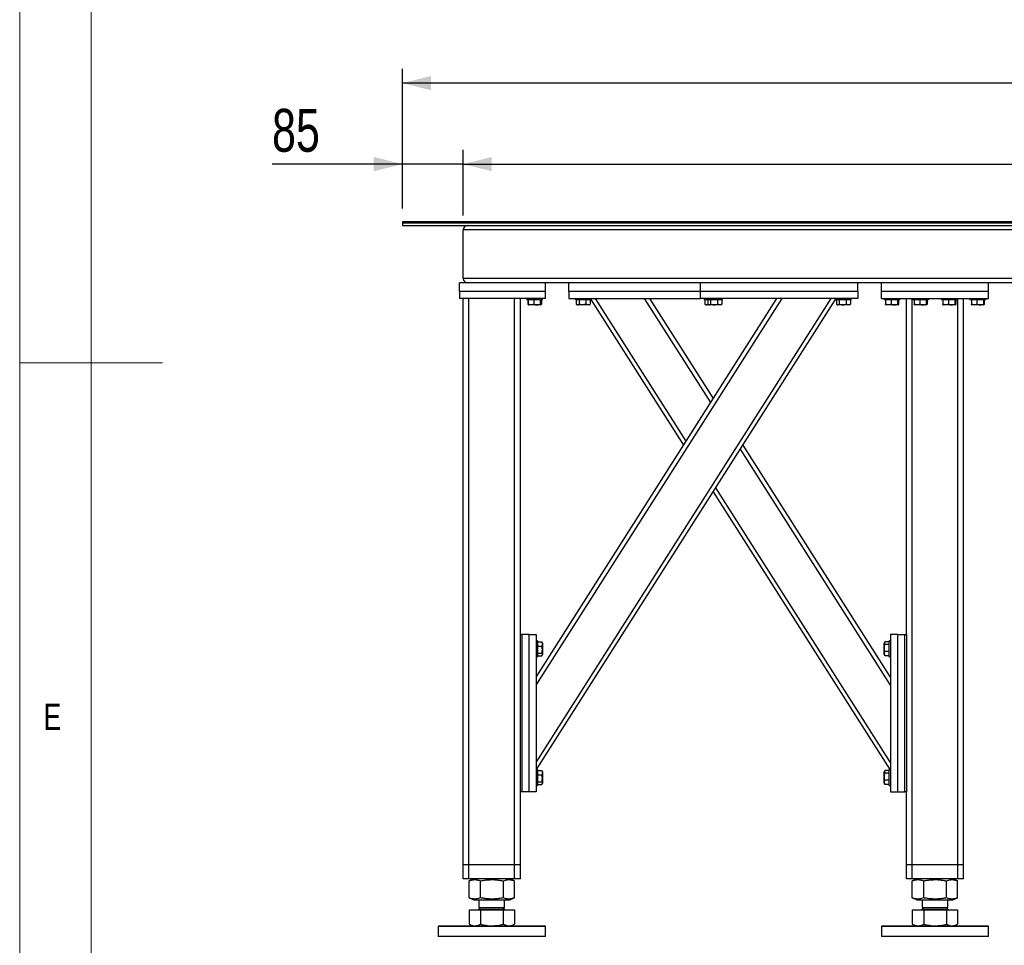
# Model space of a CAD drawing. Header units: millimetres. Extents: x 5 to 589, y 5 to 415.
# Tile 3 of 106: x 5 to 74, y 169 to 234. Entities that reach past the tile are written whole.
import ezdxf

# ---------------------------------------------------------------- set-up
doc = ezdxf.new("R2010")
doc.units = ezdxf.units.MM
doc.layers.add('COTES', color=1, linetype='Continuous')
doc.layers.add('NOTES', color=6, linetype='Continuous')
doc.layers.add('TRAIT-FORT', color=4, linetype='Continuous', lineweight=25)
doc.styles.add('SLDTEXTSTYLE0', font='TXT', dxfattribs={"width": 0.75})
doc.dimstyles.new('SLDDIMSTYLE0', dxfattribs={"dimtxt": 3, "dimasz": 2, "dimexe": 0, "dimexo": 0.0625, "dimgap": 0.75, "dimtad": 1, "dimlfac": 20, "dimrnd": 1e-09, "dimzin": 12, "dimdsep": 46, "dimtxsty": 'SLDTEXTSTYLE0', "dimsah": 1, "dimcen": 0.09, "dimadec": 0, "dimazin": 3, "dimtfac": 1, "dimtofl": 0, "dimtmove": 0, "dimatfit": 3, "dimfxl": 1, "dimfrac": 2, "dimtolj": 1, "dimtzin": 12, "dimarcsym": 0})
doc.dimstyles.new('SLDDIMSTYLE1', dxfattribs={"dimtxt": 3, "dimasz": 2, "dimexe": 0, "dimexo": 0.0625, "dimgap": 0.75, "dimtad": 1, "dimlfac": 20, "dimrnd": 1e-09, "dimzin": 12, "dimdsep": 46, "dimtxsty": 'SLDTEXTSTYLE0', "dimsah": 1, "dimcen": 0.09, "dimadec": 0, "dimazin": 3, "dimtfac": 1, "dimtmove": 0, "dimatfit": 0, "dimfxl": 1, "dimfrac": 2, "dimtolj": 1, "dimtzin": 12, "dimarcsym": 0})

# ---------------------------------------------------------------- blocks, each defined once
blk = doc.blocks.new('_D_4')
at = {"layer": 'COTES', "color": 1, "transparency": 16777216}
for p, q in [((31.77, 220.802), (31.77, 224.903)), ((36.02, 220.302), (36.02, 224.903)), ((31.77, 223.903), (22.65, 223.903)), ((36.02, 223.903), (31.77, 223.903)), ((36.02, 223.903), (39.02, 223.903))]:
    blk.add_line(p, q, dxfattribs=at)
for points in [[(31.77, 223.903), (29.77, 224.403), (29.77, 223.403)], [(36.02, 223.903), (38.02, 223.403), (38.02, 224.403)]]:
    blk.add_solid(points, dxfattribs=at)
at = {"layer": 'COTES', "color": 1, "transparency": 16777216, "insert": (22.65, 227.77), "char_height": 3, "attachment_point": 1, "style": 'SLDTEXTSTYLE0'}
blk.add_mtext('85', dxfattribs=at)
blk = doc.blocks.new('_D_5')
at = {"layer": 'COTES', "color": 1, "transparency": 16777216}
for p, q in [((36.02, 220.302), (36.02, 224.903)), ((363.02, 220.302), (363.02, 224.903)), ((36.02, 223.903), (363.02, 223.903))]:
    blk.add_line(p, q, dxfattribs=at)
for points in [[(36.02, 223.903), (38.02, 223.403), (38.02, 224.403)], [(363.02, 223.903), (361.02, 224.403), (361.02, 223.403)]]:
    blk.add_solid(points, dxfattribs=at)
at = {"layer": 'COTES', "color": 1, "transparency": 16777216, "char_height": 3, "attachment_point": 1, "style": 'SLDTEXTSTYLE0'}
for s, insert in [('Cadre', (198.26, 227.77)), ('6540', (188.268, 227.77))]:
    blk.add_mtext(s, dxfattribs=dict(at, insert=insert))
blk = doc.blocks.new('_D_7')
at = {"layer": 'COTES', "color": 1, "transparency": 16777216}
for p, q in [((31.77, 220.802), (31.77, 230.57)), ((364.52, 220.602), (364.52, 230.57)), ((364.52, 229.57), (31.77, 229.57))]:
    blk.add_line(p, q, dxfattribs=at)
for points in [[(31.77, 229.57), (33.77, 229.07), (33.77, 230.07)], [(364.52, 229.57), (362.52, 230.07), (362.52, 229.07)]]:
    blk.add_solid(points, dxfattribs=at)
at = {"layer": 'COTES', "color": 1, "transparency": 16777216, "char_height": 3, "attachment_point": 1, "style": 'SLDTEXTSTYLE0'}
for s, insert in [('6655', (188.518, 233.437)), ('Toles', (198.51, 233.437))]:
    blk.add_mtext(s, dxfattribs=dict(at, insert=insert))

msp = doc.modelspace()

# ---------------------------------------------------------------- linework, layer by layer
at = {"color": 7, "linetype": 'Continuous', "lineweight": 18}
for p, q in [((5, 415), (5, 5)), ((10, 410), (10, 10)), ((5, 210), (15, 210))]:
    msp.add_line(p, q, dxfattribs=at)
at = {"layer": 'TRAIT-FORT', "color": 4, "linetype": 'Continuous', "lineweight": 25}
for p, q in [((31.77027, 219.87658), (31.77027, 219.80158)), ((94.77027, 219.87658), (31.77027, 219.87658)), ((31.77027, 219.80158), (94.77027, 219.80158)), ((31.77027, 219.80158), (31.77027, 219.60158)), ((90.52027, 219.80158), (31.77027, 219.80158)), ((31.77027, 219.60158), (90.52027, 219.60158)), ((89.52027, 219.30158), (36.02027, 219.30158)), ((36.02027, 215.90158), (36.02027, 219.30158)), ((41.77027, 215.60158), (35.77027, 215.60158)), ((35.77027, 215.00158), (35.77027, 215.60158)), ((89.52027, 215.90158), (36.02027, 215.90158)), ((41.77027, 215.00158), (41.77027, 215.60158)), ((52.62027, 215.60158), (41.77027, 215.60158)), ((43.42027, 215.00158), (43.42027, 215.60158)), ((52.62027, 215.00158), (52.62027, 215.60158)), ((63.62027, 215.60158), (52.62027, 215.60158)), ((63.62027, 215.00158), (63.62027, 215.60158)), ((85.77027, 215.60158), (63.62027, 215.60158)), ((65.27027, 215.00158), (65.27027, 215.60158)), ((72.77027, 215.00158), (72.77027, 215.60158)), ((41.77027, 215.00158), (35.77027, 215.00158)), ((35.77027, 215.00158), (35.77027, 214.50158)), ((41.77027, 214.50158), (41.77027, 215.00158)), ((52.62027, 215.00158), (43.42027, 215.00158)), ((43.42027, 215.00158), (43.42027, 214.50158)), ((63.62027, 215.00158), (52.62027, 215.00158)), ((52.62027, 214.50158), (52.62027, 215.00158)), ((63.62027, 215.00158), (63.62027, 214.50158)), ((72.77027, 215.00158), (65.27027, 215.00158)), ((65.27027, 214.50158), (65.27027, 215.00158)), ((72.77027, 214.50158), (72.77027, 215.00158)), ((41.77027, 214.50158), (35.77027, 214.50158)), ((36.02027, 174.90158), (36.02027, 214.50158)), ((36.42027, 174.90158), (36.42027, 214.50158)), ((39.62027, 174.90158), (39.62027, 214.50158)), ((40.02027, 191.00158), (40.02027, 214.50158)), ((40.47027, 214.50158), (40.47027, 214.40158)), ((40.51222, 214.40158), (40.47027, 214.40158)), ((41.57027, 214.40158), (40.51222, 214.40158)), ((40.53327, 214.40158), (40.53327, 214.10181)), ((40.56822, 214.40158), (40.56822, 214.10181)), ((40.95966, 214.40158), (40.95966, 214.10181)), ((41.12027, 188.02078), (57.97168, 214.50158)), ((41.12027, 187.46199), (58.32727, 214.50158)), ((41.12027, 182.06037), (61.76467, 214.50158)), ((41.15208, 181.55158), (62.07027, 214.42301)), ((41.41171, 214.40158), (41.41171, 214.10181)), ((41.47231, 214.40158), (41.47231, 214.10181)), ((41.50726, 214.40158), (41.50726, 214.10181)), ((41.57027, 214.40158), (41.57027, 214.50158)), ((43.42027, 214.50158), (52.62027, 214.50158)), ((43.87027, 214.50158), (43.87027, 214.40158)), ((44.97027, 214.40158), (43.87027, 214.40158)), ((43.93327, 214.40158), (43.93327, 214.10181)), ((44.12429, 214.40158), (44.12429, 214.10181)), ((44.61128, 214.40158), (44.61128, 214.10181)), ((44.90726, 214.40158), (44.90726, 214.10181)), ((44.97027, 214.40158), (44.97027, 214.50158)), ((51.44597, 204.24689), (44.97027, 214.42301)), ((51.62377, 204.52629), (45.27586, 214.50158)), ((53.34247, 207.2271), (48.71326, 214.50158)), ((53.52027, 207.50649), (49.06885, 214.50158)), ((63.62027, 214.50158), (52.62027, 214.50158)), ((52.87027, 214.50158), (52.87027, 214.40158)), ((53.07027, 214.40158), (52.87027, 214.40158)), ((52.93327, 214.40158), (52.93327, 214.10181)), ((53.07027, 214.50158), (53.07027, 214.40158)), ((53.83094, 214.40158), (53.07027, 214.40158)), ((53.12429, 214.40158), (53.12429, 214.10181)), ((53.13327, 214.40158), (53.13327, 214.10181)), ((53.32429, 214.40158), (53.32429, 214.10181)), ((53.81128, 214.40158), (53.81128, 214.10181)), ((54.17027, 214.40158), (53.83094, 214.40158)), ((54.10726, 214.40158), (54.10726, 214.10181)), ((54.17027, 214.40158), (54.17027, 214.50158)), ((62.07027, 214.50158), (62.07027, 214.40158)), ((62.83094, 214.40158), (62.07027, 214.40158)), ((62.13327, 214.40158), (62.13327, 214.10181)), ((62.32429, 214.40158), (62.32429, 214.10181)), ((62.81128, 214.40158), (62.81128, 214.10181)), ((63.17027, 214.40158), (62.83094, 214.40158)), ((63.10726, 214.40158), (63.10726, 214.10181)), ((63.17027, 214.40158), (63.17027, 214.50158)), ((65.27027, 214.50158), (72.77027, 214.50158)), ((65.47027, 214.50158), (65.47027, 214.40158)), ((65.51222, 214.40158), (65.47027, 214.40158)), ((66.57027, 214.40158), (65.51222, 214.40158)), ((65.56822, 214.40158), (65.56822, 214.10181)), ((65.95966, 214.40158), (65.95966, 214.10181)), ((66.41171, 214.40158), (66.41171, 214.10181)), ((66.47231, 214.40158), (66.47231, 214.10181)), ((66.57027, 214.40158), (66.57027, 214.50158)), ((67.02027, 191.00158), (67.02027, 214.50158)), ((67.42027, 174.90158), (67.42027, 214.50158)), ((67.47027, 214.50158), (67.47027, 214.40158)), ((67.51222, 214.40158), (67.47027, 214.40158)), ((68.57027, 214.40158), (67.51222, 214.40158)), ((67.56822, 214.40158), (67.56822, 214.10181)), ((67.95966, 214.40158), (67.95966, 214.10181)), ((68.41171, 214.40158), (68.41171, 214.10181)), ((68.47231, 214.40158), (68.47231, 214.10181)), ((68.57027, 214.40158), (68.57027, 214.50158)), ((69.47027, 214.50158), (69.47027, 214.40158)), ((69.51222, 214.40158), (69.47027, 214.40158)), ((70.57027, 214.40158), (69.51222, 214.40158)), ((69.56822, 214.40158), (69.56822, 214.10181)), ((69.95966, 214.40158), (69.95966, 214.10181)), ((70.41171, 214.40158), (70.41171, 214.10181)), ((70.47231, 214.40158), (70.47231, 214.10181)), ((70.57027, 214.40158), (70.57027, 214.50158)), ((70.62027, 174.90158), (70.62027, 214.50158)), ((71.02027, 174.90158), (71.02027, 214.50158)), ((71.47027, 214.50158), (71.47027, 214.40158)), ((71.51222, 214.40158), (71.47027, 214.40158)), ((72.57027, 214.40158), (71.51222, 214.40158)), ((71.56822, 214.40158), (71.56822, 214.10181)), ((71.95966, 214.40158), (71.95966, 214.10181)), ((72.41171, 214.40158), (72.41171, 214.10181)), ((72.47231, 214.40158), (72.47231, 214.10181)), ((72.57027, 214.40158), (72.57027, 214.50158)), ((40.55794, 214.0854), (40.59199, 214.06574)), ((40.59199, 214.06574), (40.61652, 214.05158)), ((41.42402, 214.05158), (40.61652, 214.05158)), ((41.42402, 214.05158), (41.44854, 214.06574)), ((41.4488, 214.06589), (41.48259, 214.0854)), ((41.50726, 214.10181), (41.46114, 214.08464)), ((41.50726, 214.10181), (41.48165, 214.08703)), ((43.95794, 214.0854), (44.01652, 214.05158)), ((44.82402, 214.05158), (44.01652, 214.05158)), ((44.82402, 214.05158), (44.88259, 214.0854)), ((44.90726, 214.10181), (44.88165, 214.08703)), ((52.95794, 214.0854), (53.01652, 214.05158)), ((53.21652, 214.05158), (53.01652, 214.05158)), ((53.14106, 214.09732), (53.12429, 214.10181)), ((53.15794, 214.0854), (53.21652, 214.05158)), ((53.5704, 214.05158), (53.21652, 214.05158)), ((54.02402, 214.05158), (53.5704, 214.05158)), ((54.02402, 214.05158), (54.08259, 214.0854)), ((54.10726, 214.10181), (54.08165, 214.08703)), ((62.15794, 214.0854), (62.21652, 214.05158)), ((62.5704, 214.05158), (62.21652, 214.05158)), ((63.02402, 214.05158), (62.5704, 214.05158)), ((63.02402, 214.05158), (63.08259, 214.0854)), ((63.10726, 214.10181), (63.08165, 214.08703)), ((65.59199, 214.06574), (65.61652, 214.05158)), ((66.42402, 214.05158), (65.61652, 214.05158)), ((66.42402, 214.05158), (66.44854, 214.06574)), ((67.59199, 214.06574), (67.61652, 214.05158)), ((68.42402, 214.05158), (67.61652, 214.05158)), ((68.42402, 214.05158), (68.44854, 214.06574)), ((69.59199, 214.06574), (69.61652, 214.05158)), ((70.42402, 214.05158), (69.61652, 214.05158)), ((70.42402, 214.05158), (70.44854, 214.06574)), ((71.59199, 214.06574), (71.61652, 214.05158)), ((72.42402, 214.05158), (71.61652, 214.05158)), ((72.42402, 214.05158), (72.44854, 214.06574)), ((65.92027, 187.46199), (55.41676, 203.9675)), ((65.92027, 188.02078), (55.59456, 204.24689)), ((65.92027, 182.06037), (53.69806, 201.26669)), ((65.88845, 181.55158), (53.52027, 200.98729)), ((40.02027, 180.00158), (40.02027, 191.00158)), ((40.02027, 191.00158), (40.12027, 191.00158)), ((40.12027, 191.00158), (40.12027, 180.00158)), ((40.62027, 191.00158), (40.12027, 191.00158)), ((40.62027, 191.00158), (40.62027, 180.00158)), ((40.62027, 191.00158), (41.12027, 191.00158)), ((41.12027, 191.00158), (41.12027, 180.00158)), ((65.92027, 191.00158), (65.92027, 180.00158)), ((66.42027, 191.00158), (65.92027, 191.00158)), ((66.42027, 180.00158), (66.42027, 191.00158)), ((66.42027, 191.00158), (66.92027, 191.00158)), ((66.92027, 180.00158), (66.92027, 191.00158)), ((66.92027, 191.00158), (67.02027, 191.00158)), ((67.02027, 191.00158), (67.02027, 180.00158)), ((41.22027, 190.55158), (41.12027, 190.55158)), ((41.22027, 190.55158), (41.22027, 190.21225)), ((41.22027, 190.48857), (41.52004, 190.48857)), ((41.22027, 190.21225), (41.22027, 189.45158)), ((41.22027, 190.19259), (41.52004, 190.19259)), ((41.52004, 190.48857), (41.53481, 190.46296)), ((41.57027, 190.40533), (41.53645, 190.46391)), ((41.57027, 190.40533), (41.57027, 189.95172)), ((65.50409, 190.46391), (65.47027, 190.40533)), ((65.47027, 189.59783), (65.47027, 190.40533)), ((65.82027, 190.48857), (65.52049, 190.48857)), ((65.82027, 190.29756), (65.52049, 190.29756)), ((65.92027, 190.55158), (65.82027, 190.55158)), ((65.82027, 189.45158), (65.82027, 190.55158)), ((41.12027, 189.45158), (41.22027, 189.45158)), ((41.22027, 189.7056), (41.52004, 189.7056)), ((41.22027, 189.51459), (41.52004, 189.51459)), ((41.53645, 189.53925), (41.57027, 189.59783)), ((41.57027, 189.95172), (41.57027, 189.59783)), ((65.47027, 189.59783), (65.50409, 189.53925)), ((65.52049, 189.51459), (65.50572, 189.54019)), ((65.82027, 189.81057), (65.52049, 189.81057)), ((65.82027, 189.51459), (65.52049, 189.51459)), ((65.82027, 189.45158), (65.92027, 189.45158)), ((41.22027, 181.55158), (41.12027, 181.55158)), ((41.22027, 181.55158), (41.22027, 181.21225)), ((41.22027, 181.48857), (41.52004, 181.48857)), ((41.22027, 181.21225), (41.22027, 180.45158)), ((41.22027, 181.19259), (41.52004, 181.19259)), ((41.52004, 181.48857), (41.53481, 181.46296)), ((41.57027, 181.40533), (41.53645, 181.46391)), ((41.57027, 181.40533), (41.57027, 180.95172)), ((65.50409, 181.46391), (65.47027, 181.40533)), ((65.47027, 180.59783), (65.47027, 181.40533)), ((65.82027, 181.48857), (65.52049, 181.48857)), ((65.82027, 181.29756), (65.52049, 181.29756)), ((65.92027, 181.55158), (65.82027, 181.55158)), ((65.82027, 180.45158), (65.82027, 181.55158)), ((41.12027, 180.45158), (41.22027, 180.45158)), ((41.22027, 180.7056), (41.52004, 180.7056)), ((41.22027, 180.51459), (41.52004, 180.51459)), ((41.53645, 180.53925), (41.57027, 180.59783)), ((41.57027, 180.95172), (41.57027, 180.59783)), ((65.47027, 180.59783), (65.50409, 180.53925)), ((65.52049, 180.51459), (65.50572, 180.54019)), ((65.82027, 180.81057), (65.52049, 180.81057)), ((65.82027, 180.51459), (65.52049, 180.51459)), ((65.82027, 180.45158), (65.92027, 180.45158)), ((40.02027, 174.90158), (40.02027, 180.00158)), ((40.12027, 180.00158), (40.02027, 180.00158)), ((40.62027, 180.00158), (40.12027, 180.00158)), ((41.12027, 180.00158), (40.62027, 180.00158)), ((65.92027, 180.00158), (66.42027, 180.00158)), ((66.42027, 180.00158), (66.92027, 180.00158)), ((67.02027, 180.00158), (66.92027, 180.00158)), ((67.02027, 174.90158), (67.02027, 180.00158)), ((36.42027, 174.90158), (36.02027, 174.90158)), ((36.02027, 173.90158), (36.02027, 174.90158)), ((39.62027, 174.90158), (36.42027, 174.90158)), ((36.42027, 173.90158), (36.42027, 174.90158)), ((40.02027, 174.90158), (39.62027, 174.90158)), ((39.62027, 173.90158), (39.62027, 174.90158)), ((40.02027, 173.90158), (40.02027, 174.90158)), ((67.42027, 174.90158), (67.02027, 174.90158)), ((67.02027, 173.90158), (67.02027, 174.90158)), ((70.62027, 174.90158), (67.42027, 174.90158)), ((67.42027, 173.90158), (67.42027, 174.90158)), ((71.02027, 174.90158), (70.62027, 174.90158)), ((70.62027, 173.90158), (70.62027, 174.90158)), ((71.02027, 173.90158), (71.02027, 174.90158)), ((36.42027, 173.90158), (36.02027, 173.90158)), ((39.62027, 173.90158), (36.42027, 173.90158)), ((36.44473, 173.77409), (36.43267, 173.76976)), ((36.43267, 172.5834), (36.43267, 173.76976)), ((36.75881, 173.90158), (36.44346, 173.77416)), ((37.24311, 172.5834), (37.24311, 173.76976)), ((38.8307, 172.5834), (38.8307, 173.76976)), ((39.59708, 173.77416), (39.28172, 173.90158)), ((39.60786, 172.5834), (39.60786, 173.76976)), ((40.02027, 173.90158), (39.62027, 173.90158)), ((67.42027, 173.90158), (67.02027, 173.90158)), ((70.62027, 173.90158), (67.42027, 173.90158)), ((67.44473, 173.77409), (67.43267, 173.76976)), ((67.43267, 172.5834), (67.43267, 173.76976)), ((67.75881, 173.90158), (67.44346, 173.77416)), ((68.24311, 172.5834), (68.24311, 173.76976)), ((69.8307, 172.5834), (69.8307, 173.76976)), ((70.59708, 173.77416), (70.28172, 173.90158)), ((70.60786, 172.5834), (70.60786, 173.76976)), ((71.02027, 173.90158), (70.62027, 173.90158)), ((36.43267, 172.5834), (36.44473, 172.57924)), ((36.44346, 172.57899), (36.75881, 172.45158)), ((36.75881, 172.45158), (37.40281, 172.45158)), ((37.12027, 172.45158), (37.12027, 171.90983)), ((37.40281, 172.45158), (39.28172, 172.45158)), ((38.92027, 171.90983), (38.92027, 172.45158)), ((39.28172, 172.45158), (39.59708, 172.57899)), ((67.43267, 172.5834), (67.44473, 172.57924)), ((67.44346, 172.57899), (67.75881, 172.45158)), ((67.75881, 172.45158), (70.28172, 172.45158)), ((68.12027, 172.45158), (68.12027, 171.90983)), ((69.92027, 171.90983), (69.92027, 172.45158)), ((70.28172, 172.45158), (70.59708, 172.57899)), ((36.43267, 171.74158), (36.43267, 170.74939)), ((36.43267, 171.74158), (37.24311, 171.74158)), ((36.74252, 171.75158), (36.74252, 171.74158)), ((36.74252, 171.75158), (39.29802, 171.75158)), ((37.22852, 171.90983), (37.12027, 171.80158)), ((37.12027, 171.90983), (38.92027, 171.90983)), ((37.12027, 171.80158), (38.92027, 171.80158)), ((37.24311, 171.74158), (37.24311, 170.74939)), ((37.24311, 171.74158), (38.83071, 171.74158)), ((38.92027, 171.80158), (38.81202, 171.90983)), ((38.83071, 170.74939), (38.83071, 171.74158)), ((38.83071, 171.74158), (39.60786, 171.74158)), ((39.29802, 171.74158), (39.29802, 171.75158)), ((39.60786, 171.74158), (39.60786, 170.74939)), ((67.43267, 171.74158), (67.43267, 170.74939)), ((67.43267, 171.74158), (68.24311, 171.74158)), ((67.74252, 171.75158), (67.74252, 171.74158)), ((67.74252, 171.75158), (67.92151, 171.75158)), ((67.92151, 171.75158), (70.29802, 171.75158)), ((68.22852, 171.90983), (68.12027, 171.80158)), ((68.12027, 171.90983), (68.24635, 171.90983)), ((68.12027, 171.80158), (69.47967, 171.80158)), ((68.24311, 171.74158), (68.24311, 170.74939)), ((68.24311, 171.74158), (69.83071, 171.74158)), ((68.24635, 171.90983), (69.92027, 171.90983)), ((69.47967, 171.80158), (69.92027, 171.80158)), ((69.92027, 171.80158), (69.81202, 171.90983)), ((69.83071, 171.74158), (69.83071, 170.74939)), ((69.83071, 171.74158), (70.60786, 171.74158)), ((70.29802, 171.74158), (70.29802, 171.75158)), ((70.60786, 171.74158), (70.60786, 170.74939)), ((34.32027, 170.62658), (34.27027, 170.57658)), ((34.27027, 170.57658), (34.27027, 169.87658)), ((41.77027, 170.57658), (34.27027, 170.57658)), ((34.32027, 170.62658), (41.72027, 170.62658)), ((36.44342, 170.74438), (36.43267, 170.74939)), ((36.44287, 170.74343), (36.64527, 170.62658)), ((39.39527, 170.62658), (39.59766, 170.74343)), ((41.77027, 170.57658), (41.72027, 170.62658)), ((41.77027, 169.87658), (41.77027, 170.57658)), ((65.32027, 170.62658), (65.27027, 170.57658)), ((65.27027, 170.57658), (65.27027, 169.87658)), ((72.42788, 170.57658), (65.27027, 170.57658)), ((65.32027, 170.62658), (72.38244, 170.62658)), ((67.44342, 170.74438), (67.43267, 170.74939)), ((67.44287, 170.74343), (67.64527, 170.62658)), ((70.39527, 170.62658), (70.59766, 170.74343)), ((72.38244, 170.62658), (72.72027, 170.62658)), ((72.77027, 170.57658), (72.42788, 170.57658)), ((72.77027, 170.57658), (72.72027, 170.62658)), ((72.77027, 169.87658), (72.77027, 170.57658)), ((41.42788, 169.87658), (34.27027, 169.87658)), ((41.77027, 169.87658), (41.42788, 169.87658)), ((72.77027, 169.87658), (65.27027, 169.87658))]:
    msp.add_line(p, q, dxfattribs=at)
for centre, radius, start, end in [((36.32027, 219.30158), 0.3, 90, 180), ((36.32027, 215.90158), 0.3, 180, 270), ((37.07027, 171.80158), 0.05, 270, 360), ((38.97027, 171.80158), 0.05, 180, 270), ((68.07027, 171.80158), 0.05, 270, 360), ((69.97027, 171.80158), 0.05, 180, 270)]:
    msp.add_arc(centre, radius, start, end, dxfattribs=at)
for points, knots in [([(40.53327, 214.10181), (40.5498, 214.08952), (40.57061, 214.07405), (40.59213, 214.07127), (40.59656, 214.07069)], [0, 0, 0, 0, 0.7941781, 1, 1, 1, 1]), ([(40.59204, 214.06689), (40.59138, 214.06689), (40.58541, 214.06686), (40.57742, 214.08173), (40.57026, 214.09735), (40.56822, 214.10181)], [0, 0, 0, 0, 0.08223706, 0.73797741, 1, 1, 1, 1]), ([(40.95966, 214.10181), (40.92569, 214.09084), (40.857, 214.06868), (40.75523, 214.06057), (40.65795, 214.07247), (40.59831, 214.09197), (40.56822, 214.10181)], [0, 0, 0, 0, 0.26460494, 0.53494775, 0.76534313, 1, 1, 1, 1]), ([(40.95966, 214.10181), (40.9989, 214.09084), (41.07822, 214.06868), (41.19574, 214.06057), (41.30808, 214.07247), (41.37696, 214.09197), (41.41171, 214.10181)], [0, 0, 0, 0, 0.26460494, 0.53494775, 0.76534313, 1, 1, 1, 1]), ([(41.47231, 214.10181), (41.4646, 214.08662), (41.45185, 214.0615), (41.43335, 214.06383), (41.42091, 214.08127), (41.41375, 214.09725), (41.41171, 214.10181)], [0, 0, 0, 0, 0.38554949, 0.63764185, 0.89654625, 1, 1, 1, 1]), ([(43.93327, 214.10181), (43.94985, 214.09084), (43.98337, 214.06868), (44.03303, 214.06057), (44.0805, 214.07247), (44.1096, 214.09197), (44.12429, 214.10181)], [0, 0, 0, 0, 0.264604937, 0.534947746, 0.765343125, 1, 1, 1, 1]), ([(44.61128, 214.10181), (44.54932, 214.08662), (44.44684, 214.0615), (44.29821, 214.06383), (44.19822, 214.08127), (44.14071, 214.09725), (44.12429, 214.10181)], [0, 0, 0, 0, 0.38554949, 0.63764185, 0.89654625, 1, 1, 1, 1]), ([(44.90726, 214.10181), (44.88157, 214.09084), (44.82963, 214.06868), (44.75268, 214.06057), (44.67913, 214.07247), (44.63403, 214.09197), (44.61128, 214.10181)], [0, 0, 0, 0, 0.26460494, 0.53494775, 0.76534313, 1, 1, 1, 1]), ([(52.93327, 214.10181), (52.94985, 214.09084), (52.98337, 214.06868), (53.03303, 214.06057), (53.0805, 214.07247), (53.1096, 214.09197), (53.12429, 214.10181)], [0, 0, 0, 0, 0.264604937, 0.534947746, 0.765343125, 1, 1, 1, 1]), ([(53.13327, 214.10181), (53.14985, 214.09084), (53.18337, 214.06868), (53.23303, 214.06057), (53.2805, 214.07247), (53.3096, 214.09197), (53.32429, 214.10181)], [0, 0, 0, 0, 0.264604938, 0.534947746, 0.765343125, 1, 1, 1, 1]), ([(53.32429, 214.10181), (53.38625, 214.08662), (53.48872, 214.0615), (53.63735, 214.06383), (53.73734, 214.08127), (53.79486, 214.09725), (53.81128, 214.10181)], [0, 0, 0, 0, 0.38554949, 0.63764185, 0.89654625, 1, 1, 1, 1]), ([(54.10726, 214.10181), (54.08157, 214.09084), (54.02963, 214.06868), (53.95268, 214.06057), (53.87913, 214.07247), (53.83403, 214.09197), (53.81128, 214.10181)], [0, 0, 0, 0, 0.26460494, 0.53494775, 0.76534313, 1, 1, 1, 1]), ([(62.13327, 214.10181), (62.14985, 214.09084), (62.18337, 214.06868), (62.23303, 214.06057), (62.2805, 214.07247), (62.3096, 214.09197), (62.32429, 214.10181)], [0, 0, 0, 0, 0.264604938, 0.534947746, 0.765343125, 1, 1, 1, 1]), ([(62.32429, 214.10181), (62.38625, 214.08662), (62.48872, 214.0615), (62.63735, 214.06383), (62.73734, 214.08127), (62.79486, 214.09725), (62.81128, 214.10181)], [0, 0, 0, 0, 0.38554949, 0.63764185, 0.89654625, 1, 1, 1, 1]), ([(63.10726, 214.10181), (63.08157, 214.09084), (63.02963, 214.06868), (62.95268, 214.06057), (62.87913, 214.07247), (62.83403, 214.09197), (62.81128, 214.10181)], [0, 0, 0, 0, 0.26460494, 0.53494775, 0.76534313, 1, 1, 1, 1]), ([(65.59204, 214.06689), (65.59138, 214.06689), (65.58541, 214.06686), (65.57742, 214.08173), (65.57026, 214.09735), (65.56822, 214.10181)], [0, 0, 0, 0, 0.08223706, 0.73797741, 1, 1, 1, 1]), ([(65.95966, 214.10181), (65.92569, 214.09084), (65.857, 214.06868), (65.75523, 214.06057), (65.65795, 214.07247), (65.59831, 214.09197), (65.56822, 214.10181)], [0, 0, 0, 0, 0.26460494, 0.53494775, 0.76534313, 1, 1, 1, 1]), ([(65.95966, 214.10181), (65.9989, 214.09084), (66.07822, 214.06868), (66.19574, 214.06057), (66.30808, 214.07247), (66.37696, 214.09197), (66.41171, 214.10181)], [0, 0, 0, 0, 0.26460494, 0.53494775, 0.76534313, 1, 1, 1, 1]), ([(66.47231, 214.10181), (66.4646, 214.08662), (66.45185, 214.0615), (66.43335, 214.06383), (66.42091, 214.08127), (66.41375, 214.09725), (66.41171, 214.10181)], [0, 0, 0, 0, 0.38554949, 0.63764185, 0.89654625, 1, 1, 1, 1]), ([(67.59204, 214.06689), (67.59138, 214.06689), (67.58541, 214.06686), (67.57742, 214.08173), (67.57026, 214.09735), (67.56822, 214.10181)], [0, 0, 0, 0, 0.08223706, 0.73797741, 1, 1, 1, 1]), ([(67.95966, 214.10181), (67.92569, 214.09084), (67.857, 214.06868), (67.75523, 214.06057), (67.65795, 214.07247), (67.59831, 214.09197), (67.56822, 214.10181)], [0, 0, 0, 0, 0.26460494, 0.53494775, 0.76534313, 1, 1, 1, 1]), ([(67.95966, 214.10181), (67.9989, 214.09084), (68.07822, 214.06868), (68.19574, 214.06057), (68.30808, 214.07247), (68.37696, 214.09197), (68.41171, 214.10181)], [0, 0, 0, 0, 0.26460494, 0.53494775, 0.76534313, 1, 1, 1, 1]), ([(68.47231, 214.10181), (68.4646, 214.08662), (68.45185, 214.0615), (68.43335, 214.06383), (68.42091, 214.08127), (68.41375, 214.09725), (68.41171, 214.10181)], [0, 0, 0, 0, 0.38554949, 0.63764185, 0.89654625, 1, 1, 1, 1]), ([(69.59204, 214.06689), (69.59138, 214.06689), (69.58541, 214.06686), (69.57742, 214.08173), (69.57026, 214.09735), (69.56822, 214.10181)], [0, 0, 0, 0, 0.08223706, 0.73797741, 1, 1, 1, 1]), ([(69.95966, 214.10181), (69.92569, 214.09084), (69.857, 214.06868), (69.75523, 214.06057), (69.65795, 214.07247), (69.59831, 214.09197), (69.56822, 214.10181)], [0, 0, 0, 0, 0.26460494, 0.53494775, 0.76534313, 1, 1, 1, 1]), ([(69.95966, 214.10181), (69.9989, 214.09084), (70.07822, 214.06868), (70.19574, 214.06057), (70.30808, 214.07247), (70.37696, 214.09197), (70.41171, 214.10181)], [0, 0, 0, 0, 0.26460494, 0.53494775, 0.76534313, 1, 1, 1, 1]), ([(70.47231, 214.10181), (70.4646, 214.08662), (70.45185, 214.0615), (70.43335, 214.06383), (70.42091, 214.08127), (70.41375, 214.09725), (70.41171, 214.10181)], [0, 0, 0, 0, 0.38554949, 0.63764185, 0.89654625, 1, 1, 1, 1]), ([(71.59204, 214.06689), (71.59138, 214.06689), (71.58541, 214.06686), (71.57742, 214.08173), (71.57026, 214.09735), (71.56822, 214.10181)], [0, 0, 0, 0, 0.08223706, 0.73797741, 1, 1, 1, 1]), ([(71.95966, 214.10181), (71.92569, 214.09084), (71.857, 214.06868), (71.75523, 214.06057), (71.65795, 214.07247), (71.59831, 214.09197), (71.56822, 214.10181)], [0, 0, 0, 0, 0.26460494, 0.53494775, 0.76534313, 1, 1, 1, 1]), ([(71.95966, 214.10181), (71.9989, 214.09084), (72.07822, 214.06868), (72.19574, 214.06057), (72.30808, 214.07247), (72.37696, 214.09197), (72.41171, 214.10181)], [0, 0, 0, 0, 0.26460494, 0.53494775, 0.76534313, 1, 1, 1, 1]), ([(72.47231, 214.10181), (72.4646, 214.08662), (72.45185, 214.0615), (72.43335, 214.06383), (72.42091, 214.08127), (72.41375, 214.09725), (72.41171, 214.10181)], [0, 0, 0, 0, 0.38554949, 0.63764185, 0.89654625, 1, 1, 1, 1]), ([(41.52004, 190.48857), (41.531, 190.46288), (41.55317, 190.41094), (41.56128, 190.334), (41.54937, 190.26044), (41.52988, 190.21534), (41.52004, 190.19259)], [0, 0, 0, 0, 0.26460494, 0.53494775, 0.76534313, 1, 1, 1, 1]), ([(41.52004, 189.7056), (41.53522, 189.76756), (41.56034, 189.87003), (41.55801, 190.01866), (41.54057, 190.11866), (41.5246, 190.17617), (41.52004, 190.19259)], [0, 0, 0, 0, 0.38554949, 0.63764185, 0.89654625, 1, 1, 1, 1]), ([(65.52049, 189.81057), (65.50531, 189.87253), (65.48019, 189.975), (65.48252, 190.12363), (65.49996, 190.22362), (65.51593, 190.28114), (65.52049, 190.29756)], [0, 0, 0, 0, 0.38554949, 0.63764185, 0.89654625, 1, 1, 1, 1]), ([(65.52049, 190.48857), (65.50953, 190.47199), (65.48736, 190.43847), (65.47926, 190.38881), (65.49116, 190.34134), (65.51066, 190.31224), (65.52049, 190.29756)], [0, 0, 0, 0, 0.26460494, 0.53494775, 0.76534313, 1, 1, 1, 1]), ([(41.52004, 189.51459), (41.531, 189.53116), (41.55317, 189.56468), (41.56128, 189.61434), (41.54937, 189.66181), (41.52988, 189.69091), (41.52004, 189.7056)], [0, 0, 0, 0, 0.264604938, 0.534947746, 0.765343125, 1, 1, 1, 1]), ([(65.52049, 189.51459), (65.50953, 189.54027), (65.48736, 189.59221), (65.47926, 189.66916), (65.49116, 189.74272), (65.51066, 189.78781), (65.52049, 189.81057)], [0, 0, 0, 0, 0.26460494, 0.53494775, 0.76534313, 1, 1, 1, 1]), ([(41.52004, 181.48857), (41.531, 181.46288), (41.55317, 181.41094), (41.56128, 181.334), (41.54937, 181.26044), (41.52988, 181.21534), (41.52004, 181.19259)], [0, 0, 0, 0, 0.26460494, 0.53494775, 0.76534313, 1, 1, 1, 1]), ([(41.52004, 180.7056), (41.53522, 180.76756), (41.56034, 180.87003), (41.55801, 181.01866), (41.54057, 181.11866), (41.5246, 181.17617), (41.52004, 181.19259)], [0, 0, 0, 0, 0.38554949, 0.63764185, 0.89654625, 1, 1, 1, 1]), ([(65.52049, 180.81057), (65.50531, 180.87253), (65.48019, 180.975), (65.48252, 181.12363), (65.49996, 181.22362), (65.51593, 181.28114), (65.52049, 181.29756)], [0, 0, 0, 0, 0.38554949, 0.63764185, 0.89654625, 1, 1, 1, 1]), ([(65.52049, 181.48857), (65.50953, 181.47199), (65.48736, 181.43847), (65.47926, 181.38881), (65.49116, 181.34134), (65.51066, 181.31224), (65.52049, 181.29756)], [0, 0, 0, 0, 0.26460494, 0.53494775, 0.76534313, 1, 1, 1, 1]), ([(41.52004, 180.51459), (41.531, 180.53116), (41.55317, 180.56468), (41.56128, 180.61434), (41.54937, 180.66181), (41.52988, 180.69091), (41.52004, 180.7056)], [0, 0, 0, 0, 0.264604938, 0.534947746, 0.765343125, 1, 1, 1, 1]), ([(65.52049, 180.51459), (65.50953, 180.54027), (65.48736, 180.59221), (65.47926, 180.66916), (65.49116, 180.74272), (65.51066, 180.78781), (65.52049, 180.81057)], [0, 0, 0, 0, 0.26460494, 0.53494775, 0.76534313, 1, 1, 1, 1]), ([(36.43267, 173.76976), (36.48677, 173.78935), (36.58922, 173.82644), (36.73989, 173.85396), (36.87361, 173.85809), (36.99761, 173.84371), (37.11789, 173.81595), (37.20001, 173.78565), (37.24311, 173.76976)], [0, 0, 0, 0, 0.20206835, 0.38269984, 0.55531458, 0.69299169, 0.83889419, 1, 1, 1, 1]), ([(37.24311, 173.76976), (37.34908, 173.78935), (37.54978, 173.82644), (37.84493, 173.85396), (38.10688, 173.85809), (38.34979, 173.84371), (38.5854, 173.81595), (38.74628, 173.78565), (38.8307, 173.76976)], [0, 0, 0, 0, 0.20206835, 0.38269984, 0.55531458, 0.69299169, 0.83889419, 1, 1, 1, 1]), ([(38.8307, 173.76976), (38.88258, 173.78935), (38.98083, 173.82644), (39.12531, 173.85396), (39.25354, 173.8581), (39.37244, 173.84367), (39.48374, 173.81707), (39.55848, 173.7884), (39.5958, 173.77409)], [0, 0, 0, 0, 0.20527908, 0.38878068, 0.56413815, 0.70400284, 0.85222364, 1, 1, 1, 1]), ([(67.43267, 173.76976), (67.48677, 173.78935), (67.58922, 173.82644), (67.73989, 173.85396), (67.87361, 173.85809), (67.99761, 173.84371), (68.11789, 173.81595), (68.20001, 173.78565), (68.24311, 173.76976)], [0, 0, 0, 0, 0.20206835, 0.38269984, 0.55531458, 0.69299169, 0.83889419, 1, 1, 1, 1]), ([(68.24311, 173.76976), (68.34908, 173.78935), (68.54978, 173.82644), (68.84493, 173.85396), (69.10688, 173.85809), (69.34979, 173.84371), (69.5854, 173.81595), (69.74628, 173.78565), (69.8307, 173.76976)], [0, 0, 0, 0, 0.20206835, 0.38269984, 0.55531458, 0.69299169, 0.83889419, 1, 1, 1, 1]), ([(69.8307, 173.76976), (69.88258, 173.78935), (69.98083, 173.82644), (70.12531, 173.85396), (70.25354, 173.8581), (70.37244, 173.84367), (70.48374, 173.81707), (70.55848, 173.7884), (70.5958, 173.77409)], [0, 0, 0, 0, 0.20527908, 0.38878068, 0.56413815, 0.70400284, 0.85222364, 1, 1, 1, 1]), ([(37.24311, 172.5834), (37.18901, 172.56381), (37.08656, 172.52671), (36.93589, 172.49919), (36.80217, 172.49506), (36.67817, 172.50945), (36.55789, 172.53721), (36.47577, 172.5675), (36.43267, 172.5834)], [0, 0, 0, 0, 0.20206835, 0.38269984, 0.55531458, 0.69299169, 0.83889419, 1, 1, 1, 1]), ([(38.8307, 172.5834), (38.72473, 172.56381), (38.52403, 172.52671), (38.22888, 172.49919), (37.96693, 172.49506), (37.72402, 172.50945), (37.48841, 172.53721), (37.32753, 172.5675), (37.24311, 172.5834)], [0, 0, 0, 0, 0.20206835, 0.38269984, 0.55531458, 0.69299169, 0.83889419, 1, 1, 1, 1]), ([(39.59581, 172.57924), (39.54794, 172.56123), (39.45369, 172.52575), (39.31325, 172.49924), (39.18503, 172.49505), (39.06612, 172.50945), (38.95078, 172.53721), (38.87203, 172.5675), (38.8307, 172.5834)], [0, 0, 0, 0, 0.18940928, 0.37290647, 0.54825971, 0.68812104, 0.83633827, 1, 1, 1, 1]), ([(68.24311, 172.5834), (68.18901, 172.56381), (68.08656, 172.52671), (67.93589, 172.49919), (67.80217, 172.49506), (67.67817, 172.50945), (67.55789, 172.53721), (67.47577, 172.5675), (67.43267, 172.5834)], [0, 0, 0, 0, 0.20206835, 0.38269984, 0.55531458, 0.69299169, 0.83889419, 1, 1, 1, 1]), ([(69.8307, 172.5834), (69.72473, 172.56381), (69.52403, 172.52671), (69.22888, 172.49919), (68.96693, 172.49506), (68.72402, 172.50945), (68.48841, 172.53721), (68.32753, 172.5675), (68.24311, 172.5834)], [0, 0, 0, 0, 0.20206835, 0.38269984, 0.55531458, 0.69299169, 0.83889419, 1, 1, 1, 1]), ([(70.59581, 172.57924), (70.54794, 172.56123), (70.45369, 172.52575), (70.31325, 172.49924), (70.18503, 172.49505), (70.06612, 172.50945), (69.95078, 172.53721), (69.87203, 172.5675), (69.8307, 172.5834)], [0, 0, 0, 0, 0.18940928, 0.37290647, 0.54825971, 0.68812104, 0.83633827, 1, 1, 1, 1]), ([(36.43267, 170.74939), (36.49847, 170.71602), (36.5977, 170.66571), (36.73398, 170.63181), (36.80318, 170.62833), (36.83789, 170.62658)], [0, 0, 0, 0, 0.49525132, 0.7468182, 1, 1, 1, 1]), ([(36.83789, 170.62658), (36.90579, 170.63277), (37.04309, 170.64528), (37.17595, 170.71443), (37.24311, 170.74939)], [0, 0, 0, 0, 0.49451073, 1, 1, 1, 1]), ([(37.24311, 170.74939), (37.37201, 170.71602), (37.56639, 170.66571), (37.83336, 170.63181), (37.96891, 170.62833), (38.03691, 170.62658)], [0, 0, 0, 0, 0.49525132, 0.7468182, 1, 1, 1, 1]), ([(38.03691, 170.62658), (38.16992, 170.63277), (38.43889, 170.64528), (38.69915, 170.71443), (38.83071, 170.74939)], [0, 0, 0, 0, 0.49451073, 1, 1, 1, 1]), ([(38.83071, 170.74939), (38.89381, 170.71602), (38.98896, 170.66571), (39.11964, 170.63181), (39.186, 170.62833), (39.21928, 170.62658)], [0, 0, 0, 0, 0.49525132, 0.7468182, 1, 1, 1, 1]), ([(39.21928, 170.62658), (39.28439, 170.63277), (39.41606, 170.64528), (39.54346, 170.71443), (39.60786, 170.74939)], [0, 0, 0, 0, 0.49451073, 1, 1, 1, 1]), ([(67.43267, 170.74939), (67.49847, 170.71602), (67.5977, 170.66571), (67.73398, 170.63181), (67.80318, 170.62833), (67.83789, 170.62658)], [0, 0, 0, 0, 0.49525132, 0.7468182, 1, 1, 1, 1]), ([(67.83789, 170.62658), (67.90579, 170.63277), (68.04309, 170.64528), (68.17595, 170.71443), (68.24311, 170.74939)], [0, 0, 0, 0, 0.49451073, 1, 1, 1, 1]), ([(68.24311, 170.74939), (68.37201, 170.71602), (68.56639, 170.66571), (68.83336, 170.63181), (68.96891, 170.62833), (69.03691, 170.62658)], [0, 0, 0, 0, 0.49525132, 0.7468182, 1, 1, 1, 1]), ([(69.03691, 170.62658), (69.16992, 170.63277), (69.43889, 170.64528), (69.69915, 170.71443), (69.83071, 170.74939)], [0, 0, 0, 0, 0.49451073, 1, 1, 1, 1]), ([(69.83071, 170.74939), (69.89381, 170.71602), (69.98896, 170.66571), (70.11964, 170.63181), (70.186, 170.62833), (70.21928, 170.62658)], [0, 0, 0, 0, 0.49525132, 0.7468182, 1, 1, 1, 1]), ([(70.21928, 170.62658), (70.28439, 170.63277), (70.41606, 170.64528), (70.54346, 170.71443), (70.60786, 170.74939)], [0, 0, 0, 0, 0.49451073, 1, 1, 1, 1])]:
    msp.add_open_spline(points, degree=3, knots=knots, dxfattribs=at)

# ---------------------------------------------------------------- texts
at = {"layer": 'NOTES', "color": 211, "insert": (6.66667, 186.16802), "char_height": 1.85208, "attachment_point": 1, "style": 'SLDTEXTSTYLE0'}
msp.add_mtext('E', dxfattribs=at)

# ---------------------------------------------------------------- dimensions: what is measured, and where the dimension line sits
at = {"layer": 'COTES', "color": 1}
for base, p1, p2, text, picture, middle in [((31.77027, 229.5702), (364.52027, 219.60158), (31.77027, 219.80158), '<> Toles', '_D_7', (198.14527, 229.5702)), ((363.02027, 223.90323), (36.02027, 219.30158), (363.02027, 219.30158), '<> Cadre', '_D_5', (199.52027, 223.90323))]:
    dim = msp.add_linear_dim(base=base, p1=p1, p2=p2, text=text, dimstyle='SLDDIMSTYLE0', dxfattribs=at)
    dim.commit()
    dim.dimension.update_dxf_attribs({"geometry": picture, "text_midpoint": middle, "dimtype": 160})
dim = msp.add_linear_dim(base=(31.77027, 223.90323), p1=(36.02027, 219.30158), p2=(31.77027, 219.80158), dimstyle='SLDDIMSTYLE1', dxfattribs=at)
dim.commit()
dim.dimension.update_dxf_attribs({"geometry": '_D_4', "text_midpoint": (24.86671, 223.90323), "dimtype": 160})

doc.saveas('drawing.dxf')
